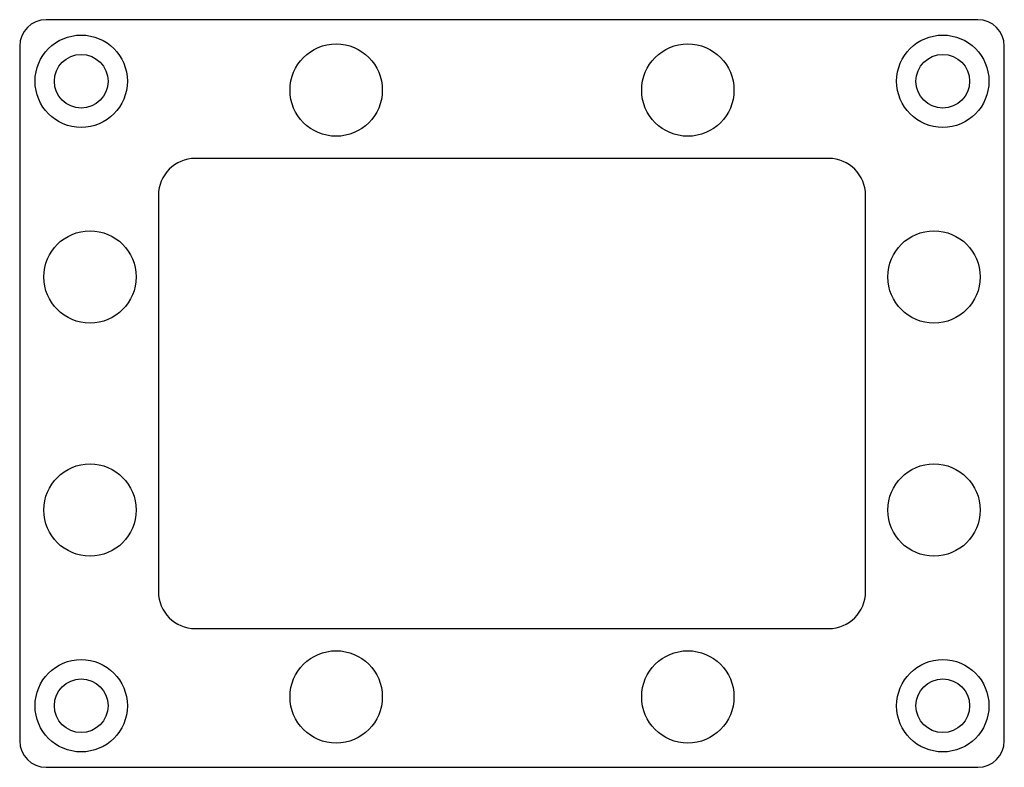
# Model space of a CAD drawing. Header units: millimetres. Extents: x -56 to 56, y -42 to 42.
import ezdxf

# ---------------------------------------------------------------- set-up
doc = ezdxf.new("R2010")
doc.units = ezdxf.units.MM

msp = doc.modelspace()

# ---------------------------------------------------------------- linework, layer by layer
at = {"layer": 'COUNTERBORE'}
for centre in [(-49, 35.5), (49, 35.5), (-49, -35.5), (49, -35.5)]:
    msp.add_circle(centre, 5.25, dxfattribs=at)
at = {"layer": 'HOLES'}
for centre, radius in [((-20, 34.5), 5.25), ((20, 34.5), 5.25), ((-49, 35.5), 3.05), ((49, 35.5), 3.05), ((-48, 13.25), 5.25), ((48, 13.25), 5.25), ((-48, -13.25), 5.25), ((48, -13.25), 5.25), ((-20, -34.5), 5.25), ((20, -34.5), 5.25), ((-49, -35.5), 3.05), ((49, -35.5), 3.05)]:
    msp.add_circle(centre, radius, dxfattribs=at)
at = {"layer": 'OUTLINE'}
for p, q in [((53, 42.5), (-53, 42.5)), ((-56, 39.5), (-56, -39.5)), ((56, -39.5), (56, 39.5)), ((36.025, 26.725), (-36.025, 26.725)), ((-40.225, 22.525), (-40.225, -22.525)), ((40.225, -22.525), (40.225, 22.525)), ((-36.025, -26.725), (36.025, -26.725)), ((-53, -42.5), (53, -42.5))]:
    msp.add_line(p, q, dxfattribs=at)
for centre, radius, start, end in [((-53, 39.5), 3, 90, 180), ((53, 39.5), 3, 0, 90), ((-36.025, 22.525), 4.2, 90, 180), ((36.025, 22.525), 4.2, 0, 90), ((-36.025, -22.525), 4.2, 180, 270), ((36.025, -22.525), 4.2, 270, 360), ((-53, -39.5), 3, 180, 270), ((53, -39.5), 3, 270, 360)]:
    msp.add_arc(centre, radius, start, end, dxfattribs=at)

doc.saveas('drawing.dxf')
